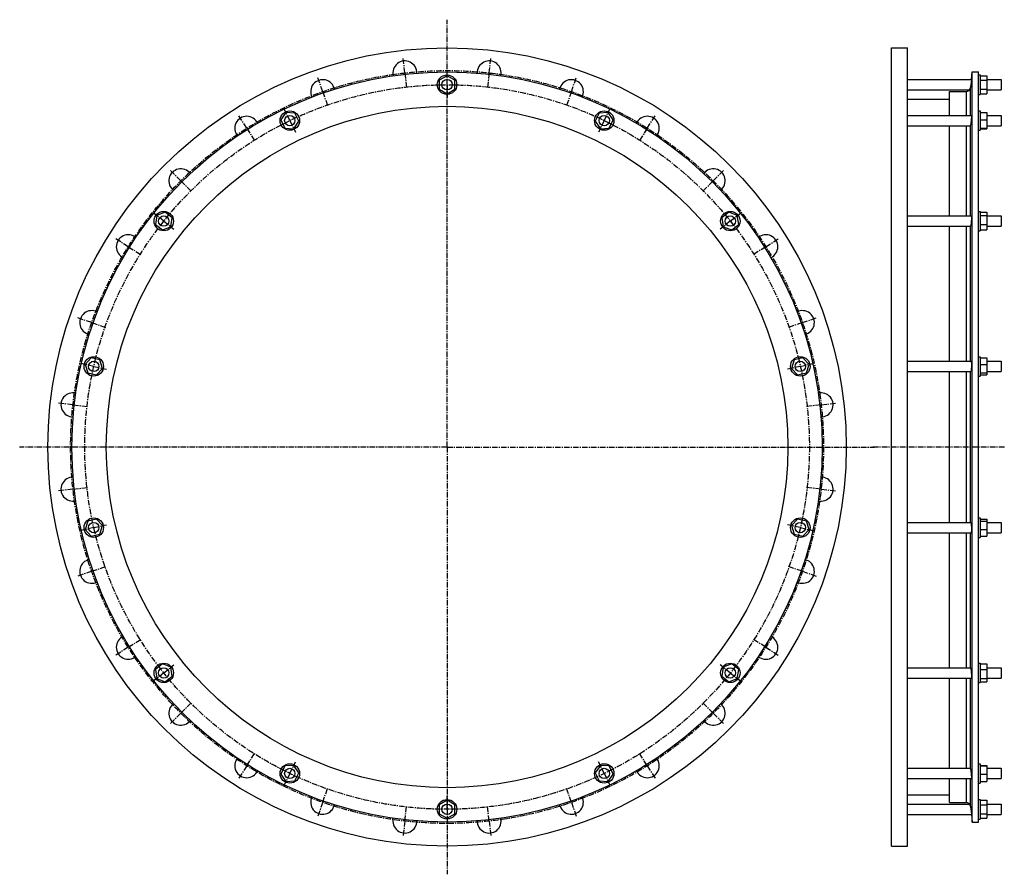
# Model space of a CAD drawing. Header units: millimetres. Extents: x -1301 to 216, y -504 to 813.
import ezdxf

# ---------------------------------------------------------------- set-up
doc = ezdxf.new("R2010")
doc.units = ezdxf.units.MM
doc.header["$LTSCALE"] = 23.1
doc.linetypes.add('CENTER', pattern=[0.6, 0.375, -0.075, 0.075, -0.075])
doc.layers.get('0').update_dxf_attribs({"linetype": 'CONTINUOUS'})
for name, color, linetype in [('AXES', 7, 'CONTINUOUS'), ('DEFAULT_1', 7, 'CENTER'), ('ROUNDS', 7, 'CONTINUOUS')]:
    doc.layers.add(name, color=color, linetype=linetype)

msp = doc.modelspace()

# ---------------------------------------------------------------- linework, layer by layer
at = {"color": 7, "linetype": 'Continuous'}
for p, q in [((42.2, -460.6), (42.2, 769.4)), ((42.2, 769.4), (67.2, 769.4)), ((67.2, -460.6), (67.2, 769.4)), ((166.7, -423.6), (166.7, 732.4)), ((166.7, 732.4), (176.2, 732.4)), ((176.2, -423.6), (176.2, 732.4)), ((-642.4, 726.5), (-654.4, 719.6)), ((-654.4, 719.6), (-654.4, 705.7)), ((-630.4, 719.6), (-642.4, 726.5)), ((-630.4, 705.7), (-630.4, 719.6)), ((176.2, 727.7), (179.2, 727.7)), ((179.2, 727.7), (179.2, 697.7)), ((179.2, 726.5), (189.2, 726.5)), ((179.2, 719.6), (189.2, 719.6)), ((189.2, 726.5), (189.2, 698.8)), ((-654.4, 705.7), (-642.4, 698.8)), ((-642.4, 698.8), (-630.4, 705.7)), ((131.7, 665.4), (131.7, 702.2)), ((179.2, 705.7), (189.2, 705.7)), ((179.2, 698.8), (189.2, 698.8)), ((67.2, 690.5), (131.7, 690.5)), ((176.2, 697.7), (179.2, 697.7)), ((-890.7, 669.9), (-898.5, 658.4)), ((-876.9, 668.8), (-890.7, 669.9)), ((-870.8, 656.3), (-876.9, 668.8)), ((-408, 668.8), (-414, 656.3)), ((-394.2, 669.9), (-408, 668.8)), ((-386.4, 658.4), (-394.2, 669.9)), ((176.2, 672.4), (179.2, 672.4)), ((179.2, 672.4), (179.2, 642.4)), ((179.2, 669.9), (189.2, 669.9)), ((189.2, 669.9), (189.2, 644.9)), ((-898.5, 658.4), (-892.5, 645.9)), ((-878.6, 644.9), (-870.8, 656.3)), ((-414, 656.3), (-406.2, 644.9)), ((-392.4, 645.9), (-386.4, 658.4)), ((179.2, 658.4), (189.2, 658.4)), ((-892.5, 645.9), (-878.6, 644.9)), ((-406.2, 644.9), (-392.4, 645.9)), ((131.7, 510.5), (131.7, 649.4)), ((176.2, 642.4), (179.2, 642.4)), ((179.2, 645.9), (189.2, 645.9)), ((179.2, 644.9), (189.2, 644.9)), ((-1076.8, 516.2), (-1089.7, 511.1)), ((-1066, 507.5), (-1076.8, 516.2)), ((-208.1, 516.2), (-218.9, 507.5)), ((-195.2, 511.1), (-208.1, 516.2)), ((176.2, 517.5), (179.2, 517.5)), ((179.2, 517.5), (179.2, 487.5)), ((179.2, 516.2), (189.2, 516.2)), ((189.2, 516.2), (189.2, 488.8)), ((-1089.7, 511.1), (-1091.8, 497.4)), ((-1068.1, 493.8), (-1066, 507.5)), ((-218.9, 507.5), (-216.8, 493.8)), ((-193.1, 497.4), (-195.2, 511.1)), ((179.2, 511.1), (189.2, 511.1)), ((-1091.8, 497.4), (-1081, 488.8)), ((-1081, 488.8), (-1068.1, 493.8)), ((-216.8, 493.8), (-203.9, 488.8)), ((-203.9, 488.8), (-193.1, 497.4)), ((131.7, 286.6), (131.7, 494.5)), ((176.2, 487.5), (179.2, 487.5)), ((179.2, 497.4), (189.2, 497.4)), ((179.2, 488.8), (189.2, 488.8)), ((-1190.8, 291.9), (-1200.2, 281.7)), ((-1177.3, 288.8), (-1190.8, 291.9)), ((-1173.2, 275.6), (-1177.3, 288.8)), ((-107.6, 288.8), (-111.7, 275.6)), ((-94.1, 291.9), (-107.6, 288.8)), ((-84.7, 281.7), (-94.1, 291.9)), ((176.2, 293.6), (179.2, 293.6)), ((179.2, 293.6), (179.2, 263.6)), ((179.2, 291.9), (189.2, 291.9)), ((189.2, 291.9), (189.2, 265.4)), ((-1200.2, 281.7), (-1196.1, 268.5)), ((-1182.6, 265.4), (-1173.2, 275.6)), ((-111.7, 275.6), (-102.3, 265.4)), ((-88.8, 268.5), (-84.7, 281.7)), ((179.2, 281.7), (189.2, 281.7)), ((-1196.1, 268.5), (-1182.6, 265.4)), ((-102.3, 265.4), (-88.8, 268.5)), ((131.7, 38.2), (131.7, 270.6)), ((176.2, 263.6), (179.2, 263.6)), ((179.2, 268.5), (189.2, 268.5)), ((179.2, 265.4), (189.2, 265.4)), ((-1196.1, 40.3), (-1200.2, 27.1)), ((-1182.6, 43.4), (-1196.1, 40.3)), ((-1173.2, 33.3), (-1182.6, 43.4)), ((-1177.3, 20), (-1173.2, 33.3)), ((-102.3, 43.4), (-111.7, 33.3)), ((-111.7, 33.3), (-107.6, 20)), ((-88.8, 40.3), (-102.3, 43.4)), ((-84.7, 27.1), (-88.8, 40.3)), ((176.2, 45.2), (179.2, 45.2)), ((179.2, 45.2), (179.2, 15.2)), ((179.2, 43.4), (189.2, 43.4)), ((179.2, 40.3), (189.2, 40.3)), ((189.2, 43.4), (189.2, 16.9)), ((-1200.2, 27.1), (-1190.8, 16.9)), ((-1190.8, 16.9), (-1177.3, 20)), ((-107.6, 20), (-94.1, 16.9)), ((-94.1, 16.9), (-84.7, 27.1)), ((131.7, -185.7), (131.7, 22.2)), ((176.2, 15.2), (179.2, 15.2)), ((179.2, 27.1), (189.2, 27.1)), ((179.2, 16.9), (189.2, 16.9)), ((-1081, -179.9), (-1091.8, -188.6)), ((-1068.1, -185), (-1081, -179.9)), ((-203.9, -179.9), (-216.8, -185)), ((-193.1, -188.6), (-203.9, -179.9)), ((176.2, -178.7), (179.2, -178.7)), ((179.2, -178.7), (179.2, -208.7)), ((179.2, -179.9), (189.2, -179.9)), ((189.2, -179.9), (189.2, -207.4)), ((-1091.8, -188.6), (-1089.7, -202.3)), ((-1066, -198.7), (-1068.1, -185)), ((-216.8, -185), (-218.9, -198.7)), ((-195.2, -202.3), (-193.1, -188.6)), ((179.2, -188.6), (189.2, -188.6)), ((-1089.7, -202.3), (-1076.8, -207.4)), ((-1076.8, -207.4), (-1066, -198.7)), ((-218.9, -198.7), (-208.1, -207.4)), ((-208.1, -207.4), (-195.2, -202.3)), ((131.7, -340.6), (131.7, -201.7)), ((176.2, -208.7), (179.2, -208.7)), ((179.2, -202.3), (189.2, -202.3)), ((179.2, -207.4), (189.2, -207.4)), ((176.2, -333.6), (179.2, -333.6)), ((179.2, -333.6), (179.2, -363.6)), ((-892.5, -337.1), (-898.5, -349.6)), ((-878.6, -336.1), (-892.5, -337.1)), ((-870.8, -347.5), (-878.6, -336.1)), ((-876.9, -360), (-870.8, -347.5)), ((-406.2, -336.1), (-414, -347.5)), ((-414, -347.5), (-408, -360)), ((-392.4, -337.1), (-406.2, -336.1)), ((-386.4, -349.6), (-392.4, -337.1)), ((179.2, -336.1), (189.2, -336.1)), ((179.2, -337.1), (189.2, -337.1)), ((189.2, -336.1), (189.2, -361)), ((-898.5, -349.6), (-890.7, -361)), ((-890.7, -361), (-876.9, -360)), ((-408, -360), (-394.2, -361)), ((-394.2, -361), (-386.4, -349.6)), ((131.7, -393.4), (131.7, -356.6)), ((176.2, -363.6), (179.2, -363.6)), ((179.2, -349.6), (189.2, -349.6)), ((179.2, -361), (189.2, -361)), ((-642.4, -390), (-654.4, -396.9)), ((-630.4, -396.9), (-642.4, -390)), ((67.2, -381.7), (131.7, -381.7)), ((176.2, -388.8), (179.2, -388.8)), ((179.2, -388.8), (179.2, -418.8)), ((179.2, -390), (189.2, -390)), ((189.2, -390), (189.2, -417.7)), ((-654.4, -396.9), (-654.4, -410.8)), ((-630.4, -410.8), (-630.4, -396.9)), ((179.2, -396.9), (189.2, -396.9)), ((-654.4, -410.8), (-642.4, -417.7)), ((-642.4, -417.7), (-630.4, -410.8)), ((166.7, -423.6), (176.2, -423.6)), ((176.2, -418.8), (179.2, -418.8)), ((179.2, -410.8), (189.2, -410.8)), ((179.2, -417.7), (189.2, -417.7)), ((42.2, -460.6), (67.2, -460.6))]:
    msp.add_line(p, q, dxfattribs=at)
for centre, radius in [((-642.4, 154.4), 615), ((-642.4, 154.4), 578), ((-642.4, 712.7), 15), ((-642.4, 154.4), 525), ((-884.7, 657.4), 15), ((-400.2, 657.4), 15), ((-1078.9, 502.5), 15), ((-206, 502.5), 15), ((-1186.7, 278.6), 15), ((-98.2, 278.6), 15), ((-1186.7, 30.2), 15), ((-98.2, 30.2), 15), ((-1078.9, -193.7), 15), ((-206, -193.7), 15), ((-884.7, -348.6), 15), ((-400.2, -348.6), 15), ((-642.4, -403.8), 15)]:
    msp.add_circle(centre, radius, dxfattribs=at)
at = {"layer": 'AXES', "color": 7, "linetype": 'CENTER'}
for p, q in [((-642.4, 154.4), (-642.4, 812.8)), ((-707.4, 730.8), (-710, 754.1)), ((-577.5, 730.8), (-574.9, 754.1)), ((-707.4, 730.8), (-704.8, 707.4)), ((-577.5, 730.8), (-580.1, 707.4)), ((-834, 701.9), (-841.8, 724)), ((-450.9, 701.9), (-443.1, 724)), ((-834, 701.9), (-826.2, 679.7)), ((-450.9, 701.9), (-458.6, 679.7)), ((-951, 645.5), (-963.5, 665.4)), ((-333.9, 645.5), (-321.4, 665.4)), ((-951, 645.5), (-938.5, 625.6)), ((-333.9, 645.5), (-346.4, 625.6)), ((-1052.6, 564.5), (-1069.2, 581.2)), ((-232.3, 564.5), (-215.7, 581.2)), ((-1052.6, 564.5), (-1035.9, 547.9)), ((-232.3, 564.5), (-248.9, 547.9)), ((-1133.5, 463), (-1153.4, 475.5)), ((-151.3, 463), (-131.4, 475.5)), ((-1133.5, 463), (-1113.6, 450.5)), ((-151.3, 463), (-171.2, 450.5)), ((-1189.9, 346), (-1212.1, 353.7)), ((-95, 346), (-72.8, 353.7)), ((-1189.9, 346), (-1167.7, 338.2)), ((-95, 346), (-117.2, 338.2)), ((-1218.8, 219.4), (-1242.1, 222)), ((-1218.8, 219.4), (-1195.4, 216.7)), ((-66.1, 219.4), (-89.4, 216.7)), ((-66.1, 219.4), (-42.7, 222)), ((-642.4, 154.4), (-1300.9, 154.4)), ((-642.4, 154.4), (-642.4, -504)), ((-642.4, 154.4), (16, 154.4)), ((216.2, 154.4), (12, 154.4)), ((-1218.8, 89.5), (-1195.4, 92.1)), ((-66.1, 89.5), (-89.4, 92.1)), ((-1218.8, 89.5), (-1242.1, 86.8)), ((-66.1, 89.5), (-42.7, 86.8)), ((-1189.9, -37.1), (-1167.7, -29.4)), ((-95, -37.1), (-117.2, -29.4)), ((-1189.9, -37.1), (-1212.1, -44.9)), ((-95, -37.1), (-72.8, -44.9)), ((-1133.5, -154.2), (-1113.6, -141.7)), ((-151.3, -154.2), (-171.2, -141.7)), ((-1133.5, -154.2), (-1153.4, -166.7)), ((-151.3, -154.2), (-131.4, -166.7)), ((-1052.6, -255.7), (-1035.9, -239.1)), ((-232.3, -255.7), (-248.9, -239.1)), ((-1052.6, -255.7), (-1069.2, -272.3)), ((-232.3, -255.7), (-215.7, -272.3)), ((-951, -336.7), (-938.5, -316.8)), ((-333.9, -336.7), (-346.4, -316.8)), ((-951, -336.7), (-963.5, -356.6)), ((-333.9, -336.7), (-321.4, -356.6)), ((-834, -393), (-826.2, -370.9)), ((-450.9, -393), (-458.6, -370.9)), ((-834, -393), (-841.8, -415.2)), ((-450.9, -393), (-443.1, -415.2)), ((-707.4, -421.9), (-704.8, -398.6)), ((-577.5, -421.9), (-580.1, -398.6)), ((-707.4, -421.9), (-710, -445.3)), ((-577.5, -421.9), (-574.9, -445.3))]:
    msp.add_line(p, q, dxfattribs=at)
at = {"layer": 'AXES', "color": 7, "linetype": 'Continuous'}
for p, q in [((165.5, 720.7), (166.7, 732.4)), ((67.2, 720.7), (165.5, 720.7)), ((164.8, 714.1), (164.2, 708.1)), ((165.5, 720.7), (164.7, 712.7)), ((165.2, 717.5), (165.1, 716.9)), ((189.2, 720.7), (211.2, 720.7)), ((211.2, 720.7), (211.2, 704.7)), ((67.2, 704.7), (162.8, 704.7)), ((189.2, 704.7), (211.2, 704.7)), ((67.2, 665.4), (165.4, 665.4)), ((189.2, 665.4), (211.2, 665.4)), ((211.2, 665.4), (211.2, 649.4)), ((67.2, 649.4), (163.3, 649.4)), ((189.2, 649.4), (211.2, 649.4)), ((67.2, 510.5), (165.2, 510.5)), ((189.2, 510.5), (211.2, 510.5)), ((211.2, 510.5), (211.2, 494.5)), ((67.2, 494.5), (164.2, 494.5)), ((164.2, 494.5), (164.2, 494.5)), ((189.2, 494.5), (211.2, 494.5)), ((67.2, 286.6), (164.9, 286.6)), ((189.2, 286.6), (211.2, 286.6)), ((211.2, 286.6), (211.2, 270.6)), ((67.2, 270.6), (164.5, 270.6)), ((189.2, 270.6), (211.2, 270.6)), ((67.2, 38.2), (164.5, 38.2)), ((189.2, 38.2), (211.2, 38.2)), ((211.2, 38.2), (211.2, 22.2)), ((67.2, 22.2), (164.9, 22.2)), ((189.2, 22.2), (211.2, 22.2)), ((67.2, -185.7), (164.2, -185.7)), ((164.2, -185.7), (164.2, -185.7)), ((189.2, -185.7), (211.2, -185.7)), ((211.2, -185.7), (211.2, -201.7)), ((67.2, -201.7), (165.2, -201.7)), ((189.2, -201.7), (211.2, -201.7)), ((67.2, -340.6), (163.3, -340.6)), ((189.2, -340.6), (211.2, -340.6)), ((211.2, -340.6), (211.2, -356.6)), ((67.2, -356.6), (165.4, -356.6)), ((189.2, -356.6), (211.2, -356.6)), ((67.2, -395.8), (162.8, -395.8)), ((164.2, -399.2), (164.8, -404.6)), ((164.3, -399.8), (164.5, -401.8)), ((164.7, -403.8), (165.5, -411.8)), ((189.2, -395.8), (211.2, -395.8)), ((211.2, -395.8), (211.2, -411.8)), ((67.2, -411.8), (165.5, -411.8)), ((165.5, -411.8), (166.7, -423.6)), ((189.2, -411.8), (211.2, -411.8))]:
    msp.add_line(p, q, dxfattribs=at)
at = {"layer": 'AXES', "color": 9, "linetype": 'Continuous'}
for p, q in [((164.2, 665.4), (164.2, 708.1)), ((164.2, 510.5), (164.2, 650.4)), ((164.2, 286.6), (164.2, 494.5)), ((164.2, 38.2), (164.2, 270.6)), ((164.2, -185.7), (164.2, 22.2)), ((164.2, -341.6), (164.2, -201.7)), ((164.2, -399.2), (164.2, -356.6))]:
    msp.add_line(p, q, dxfattribs=at)
at = {"layer": 'AXES', "color": 7, "linetype": 'CENTER'}
msp.add_circle((-642.4, 154.4), 580, dxfattribs=at)
at = {"layer": 'AXES', "color": 7, "linetype": 'Continuous'}
for centre in [(-642.4, 712.7), (-884.7, 657.4), (-400.2, 657.4), (-1078.9, 502.5), (-206, 502.5), (-1186.7, 278.6), (-98.2, 278.6), (-1186.7, 30.2), (-98.2, 30.2), (-1078.9, -193.7), (-206, -193.7), (-884.7, -348.6), (-400.2, -348.6), (-642.4, -403.8)]:
    msp.add_circle(centre, 8, dxfattribs=at)
for centre, radius, start, end in [((-707.4, 730.8), 18.5, 359.1298, 193.6601), ((-577.5, 730.8), 18.5, 346.336, 180.8663), ((-834, 701.9), 18.5, 11.9363, 206.4413), ((-450.9, 701.9), 18.5, 333.5548, 168.0599), ((157.9, 708.7), 6.36, 270.3581, 320.1645), ((158, 708.7), 6.23, 319.737, 354.251), ((-951, 645.5), 18.5, 24.7554, 219.3035), ((-333.9, 645.5), 18.5, 320.6934, 155.2409), ((-1052.6, 564.5), 18.5, 37.5871, 232.2356), ((-232.3, 564.5), 18.5, 307.7612, 142.4092), ((-1133.5, 463), 18.5, 50.4314, 245.1551), ((-151.3, 463), 18.5, 294.8415, 129.5649), ((-1189.9, 346), 18.5, 63.2883, 258.0622), ((-95, 346), 18.5, 281.9344, 116.7081), ((-1218.8, 219.4), 18.5, 76.1578, 270.9567), ((-66.1, 219.4), 18.5, 269.0398, 103.8387), ((-1218.8, 89.5), 18.5, 89.0398, 283.8387), ((-66.1, 89.5), 18.5, 256.1578, 90.9567), ((-1189.9, -37.1), 18.5, 101.9344, 296.7081), ((-95, -37.1), 18.5, 243.2883, 78.0622), ((-1133.5, -154.2), 18.5, 114.8415, 309.5649), ((-151.3, -154.2), 18.5, 230.4314, 65.1551), ((-1052.6, -255.7), 18.5, 127.7612, 322.4092), ((-232.3, -255.7), 18.5, 217.5871, 52.2356), ((-951, -336.7), 18.5, 140.6934, 335.2409), ((-333.9, -336.7), 18.5, 204.7554, 39.3035), ((-834, -393), 18.5, 153.5548, 348.0599), ((-450.9, -393), 18.5, 191.9363, 26.4413), ((157.9, -399.9), 6.36, 39.8355, 89.6419), ((158, -399.9), 6.23, 5.7524, 40.2596), ((-707.4, -421.9), 18.5, 166.336, 0.8663), ((-577.5, -421.9), 18.5, 179.1298, 13.6601)]:
    msp.add_arc(centre, radius, start, end, dxfattribs=at)
for points, knots in [([(164.7, 653.9), (164.6, 653.2), (164.5, 652.3), (164.3, 651.1), (164.3, 650.6), (164.2, 650.4)], [0, 0, 0, 0, 0.571499, 0.806456, 1, 1, 1, 1]), ([(165.4, 665.4), (165.4, 665.4), (165.4, 665.4), (165.4, 665.3), (165.4, 665.3), (165.5, 665.2), (165.5, 665.1), (165.5, 664.8), (165.5, 664.3), (165.5, 663.8), (165.4, 663.2), (165.4, 662.4), (165.4, 661.6), (165.3, 660.7), (165.2, 659.4), (165.1, 657.8), (164.9, 655.8), (164.8, 654.5), (164.7, 653.9)], [0, 0, 0, 0, 0.002236, 0.004136, 0.006663, 0.01368, 0.023362, 0.050667, 0.088256, 0.135559, 0.191825, 0.256152, 0.327504, 0.404733, 0.486599, 0.658972, 0.833749, 1, 1, 1, 1]), ([(163.3, 649.4), (163.4, 649.4), (163.6, 649.4), (163.9, 649.6), (164.1, 650), (164.2, 650.2), (164.2, 650.4)], [0, 0, 0, 0, 0.192111, 0.41338, 0.677869, 1, 1, 1, 1]), ([(165.2, 510.5), (165.2, 510.5), (165.2, 510.5), (165.2, 510.4), (165.3, 510.4), (165.3, 510.2), (165.3, 510.1), (165.4, 509.9), (165.4, 509.6), (165.4, 509.3), (165.5, 508.8), (165.5, 508.2), (165.5, 507.2), (165.5, 506.2), (165.4, 505.1), (165.4, 503.9), (165.3, 502.3), (165.2, 500.3), (164.9, 498.2), (164.8, 496.8), (164.7, 496.2)], [0, 0, 0, 0, 0.003623, 0.006194, 0.009438, 0.018122, 0.029859, 0.044662, 0.062485, 0.083247, 0.106839, 0.16197, 0.226613, 0.299243, 0.378131, 0.461391, 0.547035, 0.717342, 0.873121, 1, 1, 1, 1]), ([(164.7, 496.2), (164.6, 496), (164.6, 495.7), (164.5, 495.3), (164.4, 495), (164.4, 494.8), (164.3, 494.7), (164.3, 494.6), (164.2, 494.5), (164.2, 494.5)], [0, 0, 0, 0, 0.386561, 0.547176, 0.684866, 0.799004, 0.889251, 0.955768, 1, 1, 1, 1]), ([(164.9, 286.6), (164.9, 286.6), (164.9, 286.6), (164.9, 286.6), (165, 286.6), (165, 286.5), (165.1, 286.3), (165.1, 286.1), (165.2, 285.8), (165.2, 285.5), (165.3, 285), (165.4, 284.4), (165.4, 283.5), (165.5, 282.3), (165.5, 280.9), (165.5, 279), (165.4, 277.1), (165.3, 275.3), (165.2, 274), (165.1, 273), (165, 272), (164.9, 271.4), (164.8, 271), (164.7, 270.9), (164.7, 270.8)], [0, 0, 0, 0, 0.002261, 0.004932, 0.008288, 0.012468, 0.023526, 0.038321, 0.056849, 0.079016, 0.104676, 0.13364, 0.200556, 0.277635, 0.362359, 0.451921, 0.633577, 0.719649, 0.798731, 0.868266, 0.926053, 0.970338, 0.987035, 1, 1, 1, 1]), ([(164.7, 270.8), (164.7, 270.8), (164.6, 270.8), (164.6, 270.7), (164.5, 270.6), (164.5, 270.6)], [0, 0, 0, 0, 0.354629, 0.632501, 1, 1, 1, 1]), ([(164.5, 38.2), (164.5, 38.2), (164.6, 38.1), (164.6, 38.1), (164.7, 38), (164.7, 38)], [0, 0, 0, 0, 0.367499, 0.645371, 1, 1, 1, 1]), ([(164.7, 38), (164.7, 37.9), (164.8, 37.8), (164.9, 37.4), (165, 36.8), (165.1, 35.9), (165.2, 34.8), (165.3, 33.5), (165.4, 31.7), (165.5, 29.8), (165.5, 27.9), (165.5, 26.6), (165.4, 25.3), (165.4, 24.4), (165.3, 23.8), (165.2, 23.4), (165.2, 23), (165.1, 22.7), (165.1, 22.5), (165, 22.4), (165, 22.3), (164.9, 22.2), (164.9, 22.2), (164.9, 22.2), (164.9, 22.2)], [0, 0, 0, 0, 0.012965, 0.029662, 0.073947, 0.131734, 0.201269, 0.280352, 0.366424, 0.548079, 0.637642, 0.722365, 0.799444, 0.86636, 0.895324, 0.920984, 0.943151, 0.961679, 0.976474, 0.987532, 0.991712, 0.995068, 0.997739, 1, 1, 1, 1]), ([(164.2, -185.7), (164.2, -185.7), (164.3, -185.7), (164.3, -185.8), (164.4, -186), (164.4, -186.2), (164.5, -186.4), (164.6, -186.8), (164.6, -187.2), (164.7, -187.4)], [0, 0, 0, 0, 0.044232, 0.110749, 0.200996, 0.315134, 0.452824, 0.613439, 1, 1, 1, 1]), ([(164.7, -187.4), (164.8, -188), (164.9, -189.3), (165.2, -191.5), (165.3, -193.5), (165.4, -195.1), (165.4, -196.3), (165.5, -197.4), (165.5, -198.4), (165.5, -199.3), (165.5, -200), (165.4, -200.5), (165.4, -200.8), (165.4, -201), (165.3, -201.3), (165.3, -201.4), (165.3, -201.5), (165.2, -201.6), (165.2, -201.6), (165.2, -201.7), (165.2, -201.7)], [0, 0, 0, 0, 0.126879, 0.282658, 0.452965, 0.53861, 0.621869, 0.700757, 0.773387, 0.83803, 0.893161, 0.916753, 0.937515, 0.955338, 0.970141, 0.981878, 0.990562, 0.993806, 0.996377, 1, 1, 1, 1]), ([(164.2, -341.6), (164.2, -341.4), (164.1, -341.1), (163.9, -340.8), (163.6, -340.6), (163.4, -340.6), (163.3, -340.6)], [0, 0, 0, 0, 0.322131, 0.58662, 0.807889, 1, 1, 1, 1]), ([(164.2, -341.6), (164.3, -341.8), (164.3, -342.3), (164.5, -343.5), (164.6, -344.4), (164.7, -345.1)], [0, 0, 0, 0, 0.193544, 0.428501, 1, 1, 1, 1]), ([(164.7, -345.1), (164.8, -345.7), (164.9, -347), (165.1, -349), (165.2, -350.6), (165.3, -351.9), (165.4, -352.8), (165.4, -353.6), (165.4, -354.3), (165.5, -355), (165.5, -355.5), (165.5, -355.9), (165.5, -356.2), (165.5, -356.4), (165.4, -356.5), (165.4, -356.5), (165.4, -356.5), (165.4, -356.6), (165.4, -356.6)], [0, 0, 0, 0, 0.166251, 0.341028, 0.513401, 0.595268, 0.672496, 0.743848, 0.808175, 0.864441, 0.911744, 0.949333, 0.976638, 0.98632, 0.993337, 0.995864, 0.997764, 1, 1, 1, 1])]:
    msp.add_open_spline(points, degree=3, knots=knots, dxfattribs=at)
at = {"layer": 'DEFAULT_1', "color": 7, "linetype": 'CENTER'}
for p, q in [((-642.4, 712.7), (-642.4, 732.7)), ((-642.4, 712.7), (-642.4, 692.7)), ((-884.7, 657.4), (-893.3, 675.4)), ((-400.2, 657.4), (-391.6, 675.4)), ((-884.7, 657.4), (-876, 639.4)), ((-400.2, 657.4), (-408.9, 639.4)), ((-1078.9, 502.5), (-1094.5, 514.9)), ((-1078.9, 502.5), (-1063.3, 490)), ((-206, 502.5), (-221.6, 490)), ((-206, 502.5), (-190.4, 514.9)), ((-1186.7, 278.6), (-1206.2, 283.1)), ((-1186.7, 278.6), (-1167.2, 274.2)), ((-98.2, 278.6), (-117.7, 274.2)), ((-98.2, 278.6), (-78.7, 283.1)), ((-1186.7, 30.2), (-1167.2, 34.6)), ((-98.2, 30.2), (-117.7, 34.6)), ((-1186.7, 30.2), (-1206.2, 25.7)), ((-98.2, 30.2), (-78.7, 25.7)), ((-1078.9, -193.7), (-1063.3, -181.2)), ((-206, -193.7), (-221.6, -181.2)), ((-1078.9, -193.7), (-1094.5, -206.1)), ((-206, -193.7), (-190.4, -206.1)), ((-884.7, -348.6), (-876, -330.5)), ((-400.2, -348.6), (-408.9, -330.5)), ((-884.7, -348.6), (-893.3, -366.6)), ((-400.2, -348.6), (-391.6, -366.6)), ((-642.4, -403.8), (-642.4, -383.8)), ((-642.4, -403.8), (-642.4, -423.8))]:
    msp.add_line(p, q, dxfattribs=at)
msp.add_circle((-642.4, 154.4), 558.2, dxfattribs=at)
at = {"layer": 'ROUNDS', "color": 7, "linetype": 'Continuous'}
for p, q in [((131.7, 702.2), (157.9, 702.4)), ((131.7, -393.4), (157.9, -393.6))]:
    msp.add_line(p, q, dxfattribs=at)
at = {"layer": 'ROUNDS', "color": 9, "linetype": 'Continuous'}
for p, q in [((157.9, 665.4), (157.9, 702.4)), ((157.9, 510.5), (157.9, 649.4)), ((157.9, 286.6), (157.9, 494.5)), ((157.9, 38.2), (157.9, 270.6)), ((157.9, -185.7), (157.9, 22.2)), ((157.9, -340.6), (157.9, -201.7)), ((157.9, -393.6), (157.9, -356.6))]:
    msp.add_line(p, q, dxfattribs=at)

doc.saveas('drawing.dxf')
